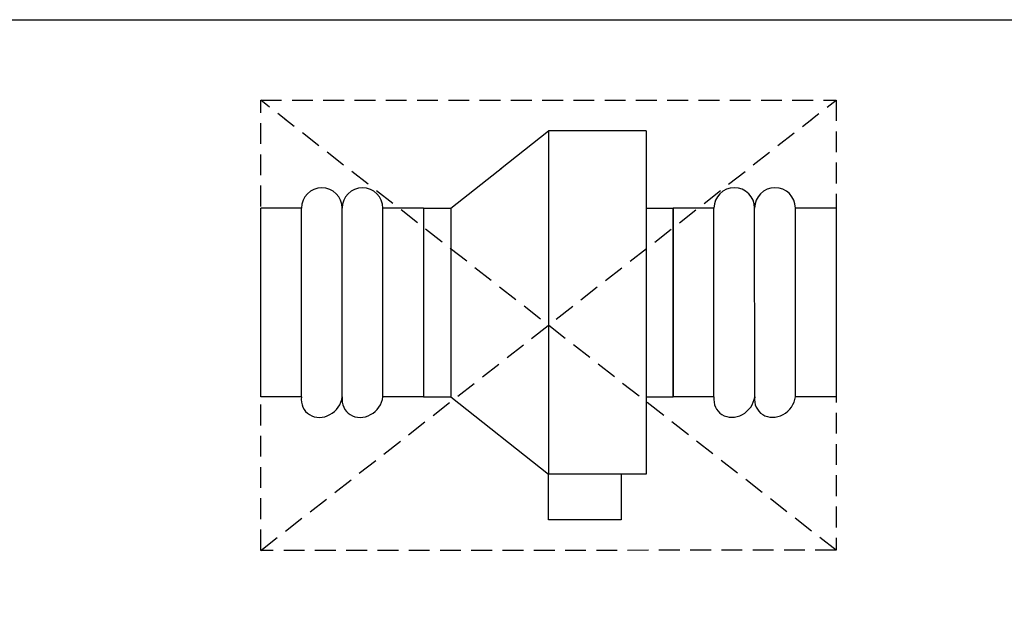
# Model space of a CAD drawing. Header units: inches. Extents: x 105152 to 158499, y 12149 to 30915.
# Tile 255 of 256: x 127349 to 127377, y 22131 to 22148. Entities that reach past the tile are written whole.
import ezdxf

# ---------------------------------------------------------------- set-up
doc = ezdxf.new("R2010")
doc.units = ezdxf.units.IN
doc.header["$MEASUREMENT"] = 0
doc.linetypes.add('HIDDEN', pattern=[0.375, 0.25, -0.125])
doc.layers.add('AC-SAD', color=104, linetype='Continuous')
doc.layers.add('INLINE  EXHAUST', color=211, linetype='Continuous', lineweight=0)
doc.layers.add('PP-HVAC', color=7, linetype='Continuous', lineweight=25)
doc.styles.get("Standard").update_dxf_attribs({"font": 'arial.ttf', "height": 6})

# ---------------------------------------------------------------- blocks, each defined once
blk = doc.blocks.new('zw$239F')
at = {"layer": 'AC-SAD', "color": 8, "linetype": 'HIDDEN', "ltscale": 50}
for p, q in [((344.96, 0), (0, 269.96)), ((0, 0), (344.96, 269.96))]:
    blk.add_line(p, q, dxfattribs=at)
at = {"layer": 'AC-SAD'}
for p, q in [((113.9, 205.24), (172.48, 251.6)), ((172.48, 251.6), (172.48, 45.71)), ((231.06, 251.6), (172.48, 251.6)), ((231.06, 251.6), (231.06, 45.71)), ((97.63, 205.24), (97.63, 92.06)), ((97.63, 205.24), (113.9, 205.24)), ((113.9, 205.24), (113.9, 92.06)), ((231.06, 205.24), (247.33, 205.24)), ((247.33, 205.24), (247.33, 92.06)), ((344.96, 205.24), (344.96, 92.06)), ((97.63, 92.06), (113.9, 92.06)), ((113.9, 92.06), (172.48, 45.71)), ((231.06, 92.06), (247.33, 92.06)), ((231.06, 45.71), (172.48, 45.71)), ((172.48, 18.37), (172.48, 45.71)), ((216.09, 45.71), (216.09, 18.37)), ((216.09, 18.37), (172.48, 18.37))]:
    blk.add_line(p, q, dxfattribs=at)
at = {"layer": 'AC-SAD', "ltscale": 500}
for p, q in [((24.41, 205.24), (0, 205.24)), ((0, 92.06), (0, 205.24)), ((97.63, 205.24), (73.22, 205.24)), ((271.74, 205.24), (247.33, 205.24)), ((247.33, 92.06), (247.33, 205.24)), ((344.96, 205.24), (320.55, 205.24)), ((24.41, 92.06), (0, 92.06)), ((97.63, 92.06), (73.22, 92.06)), ((271.74, 92.06), (247.33, 92.06)), ((344.96, 92.06), (320.55, 92.06))]:
    blk.add_line(p, q, dxfattribs=at)
at = {"layer": 'AC-SAD', "color": 1, "ltscale": 500}
for p, q in [((24.41, 92.06), (24.41, 205.24)), ((48.81, 92.06), (48.81, 205.24)), ((73.22, 92.06), (73.22, 205.24)), ((271.74, 92.06), (271.74, 205.24)), ((296.14, 92.06), (296.14, 205.24)), ((320.55, 92.06), (320.55, 205.24))]:
    blk.add_line(p, q, dxfattribs=at)
at = {"layer": 'AC-SAD', "color": 8, "linetype": 'HIDDEN', "ltscale": 50}
blk.add_lwpolyline([(0, 0), (0, 269.96), (344.96, 269.96), (344.96, 0)], close=True, dxfattribs=at)
at = {"layer": 'AC-SAD', "color": 1, "ltscale": 500}
for centre, major_axis, ratio, start_param, end_param in [((36.61, 205.24), (-8.63, 8.63), 1, 3.926991, 7.068583), ((61.02, 205.24), (-8.63, 8.63), 1, 3.926991, 7.068583), ((283.94, 205.24), (-8.63, 8.63), 1, 3.926991, 7.068583), ((308.35, 205.24), (-8.63, 8.63), 1, 3.926991, 7.068583), ((36.61, 92.06), (-9.21, -9.21), 0.885218, 5.436977, 8.57857), ((61.02, 92.06), (-9.21, -9.21), 0.885218, 5.436977, 8.57857), ((283.94, 92.06), (-9.21, -9.21), 0.885218, 5.436977, 8.57857), ((308.35, 92.06), (-9.21, -9.21), 0.885218, 5.436977, 8.57857)]:
    blk.add_ellipse(centre, major_axis=major_axis, ratio=ratio, start_param=start_param, end_param=end_param, dxfattribs=at)

msp = doc.modelspace()

# ---------------------------------------------------------------- linework, layer by layer
at = {"layer": 'PP-HVAC', "linetype": 'Continuous', "ltscale": 10}
msp.add_line((127222.008, 22147.666), (127388.643, 22147.666), dxfattribs=at)
msp.add_line((127222.008, 22147.666), (127388.643, 22147.666), dxfattribs=at)

# ---------------------------------------------------------------- texts
at = {"layer": 'PP-HVAC', "linetype": 'Continuous', "ltscale": 10, "insert": (127252.3, 22141.679), "char_height": 6.3082, "width": 442.57216, "attachment_point": 1, "bg_fill": 2}
msp.add_mtext('\\pxi0.968256;{\\fCentury Gothic|b1|i0|c0|p34;IN LINE  FAN }', dxfattribs=at)

# ---------------------------------------------------------------- next in the draw order: texts
at = {"layer": 'PP-HVAC', "linetype": 'Continuous', "ltscale": 10, "insert": (127223.709, 22140.28), "char_height": 6.3082, "width": 442.57216, "attachment_point": 1, "bg_fill": 2}
msp.add_mtext('\\pxi0.968256;{\\fCentury Gothic|b1|i0|c0|p34;0.5}', dxfattribs=at)

# ---------------------------------------------------------------- next in the draw order: block references
at = {"layer": 'INLINE  EXHAUST', "lineweight": 30, "ltscale": 1000, "xscale": 0.04740736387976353, "yscale": 0.04740736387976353, "zscale": 0.04740736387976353, "rotation": 0.01125250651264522}
msp.add_blockref('zw$239F', (127355.606, 22132.578, 0), dxfattribs=at)

doc.saveas('drawing.dxf')
